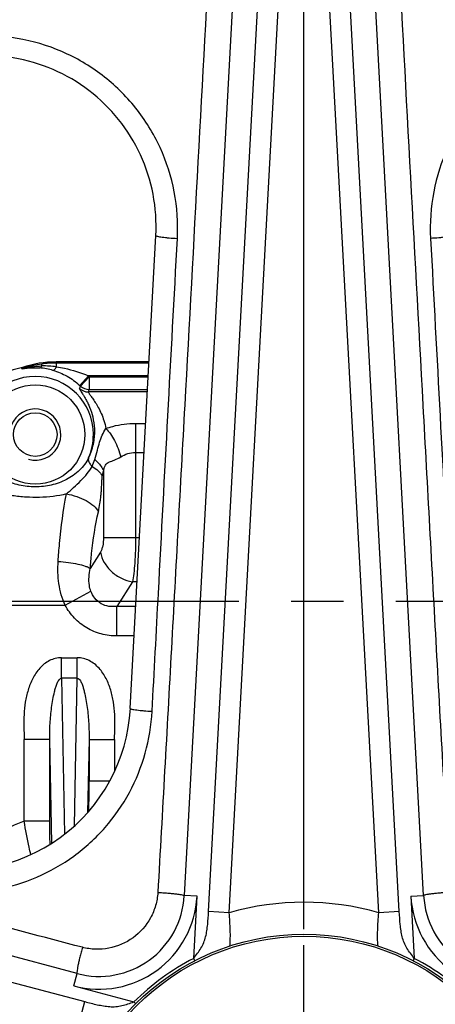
# Model space of a CAD drawing. Header units: millimetres. Extents: x 0 to 1189, y 0 to 841.
# Tile 31 of 68: x 498 to 537, y 414 to 506. Entities that reach past the tile are written whole.
import ezdxf

# ---------------------------------------------------------------- set-up
doc = ezdxf.new("R2010")
doc.units = ezdxf.units.MM
doc.header["$LTSCALE"] = 65.395
doc.linetypes.add('CENTER', pattern=[0.6, 0.375, -0.075, 0.075, -0.075])
doc.layers.get('0').update_dxf_attribs({"linetype": 'CONTINUOUS'})
doc.layers.add('3_ALL_AXES', color=7, linetype='CONTINUOUS')
doc.layers.add('LAY0001', color=7, linetype='CONTINUOUS')
doc.styles.get("Standard").update_dxf_attribs({"font": 'arial.ttf'})
doc.dimstyles.new('DIMSTYLE_2', dxfattribs={"dimtxt": 3, "dimasz": 3, "dimexe": 2, "dimexo": 1.5, "dimgap": 0.75, "dimtad": 1, "dimdec": 1, "dimlfac": 2.5, "dimdsep": 46, "dimtxsty": 'Standard', "dimblk": '_FILLED', "dimblk1": '_FILLED', "dimblk2": '_FILLED', "dimcen": 0.09, "dimadec": 1, "dimazin": 2, "dimtp": 0.5, "dimtm": 0.5, "dimtfac": 1, "dimtdec": 1, "dimtofl": 0, "dimtmove": 0, "dimatfit": 3, "dimldrblk": '_FILLED', "dimfxl": 0, "dimtolj": 1, "dimarcsym": 0})
doc.dimstyles.new('DIMSTYLE_4', dxfattribs={"dimtxt": 3, "dimasz": 3, "dimexe": 2, "dimexo": 1.5, "dimgap": 0.75, "dimtad": 1, "dimdec": 1, "dimlfac": 2.5, "dimdsep": 46, "dimtxsty": 'Standard', "dimblk": '_FILLED', "dimblk1": '_FILLED', "dimblk2": '_FILLED', "dimcen": 0.09, "dimadec": 1, "dimazin": 2, "dimtp": 0.8, "dimtm": 0.8, "dimtfac": 1, "dimtdec": 1, "dimtofl": 0, "dimtmove": 0, "dimatfit": 3, "dimldrblk": '_FILLED', "dimfxl": 0, "dimtolj": 1, "dimarcsym": 0})

# ---------------------------------------------------------------- blocks, each defined once
blk = doc.blocks.new('_FILLED')
at = {"color": 0, "linetype": 'ByBlock'}
blk.add_solid([(0, 0), (-1, 0.25), (-1, -0.25)], dxfattribs=at)
blk = doc.blocks.new('*D12')
at = {"color": 2, "linetype": 'Continuous'}
for p, q in [((704.574, 569.679), (376.741, 569.679)), ((378.741, 569.679), (378.741, 483.679)), ((378.741, 397.679), (378.741, 483.679)), ((501.79, 397.679), (376.741, 397.679))]:
    blk.add_line(p, q, dxfattribs=at)
at = {"color": 2, "linetype": 'Continuous', "xscale": 3, "yscale": 3, "zscale": 3}
for p, rotation in [((378.741, 569.679), 90), ((378.741, 397.679), 270)]:
    blk.add_blockref('_FILLED', p, dxfattribs=dict(at, rotation=rotation))
at = {"color": 2, "linetype": 'Continuous', "insert": (374.991, 483.679), "char_height": 3, "width": 6.99257, "attachment_point": 2, "rotation": 90, "line_spacing_factor": 0.9}
blk.add_mtext('430', dxfattribs=at)
blk = doc.blocks.new('*D13')
at = {"color": 2, "linetype": 'Continuous'}
for p, q in [((704.574, 569.679), (365.421, 569.679)), ((367.421, 569.679), (367.421, 450.479)), ((367.421, 331.279), (367.421, 450.479)), ((474.874, 331.279), (365.421, 331.279))]:
    blk.add_line(p, q, dxfattribs=at)
at = {"color": 2, "linetype": 'Continuous', "xscale": 3, "yscale": 3, "zscale": 3}
for p, rotation in [((367.421, 569.679), 90), ((367.421, 331.279), 270)]:
    blk.add_blockref('_FILLED', p, dxfattribs=dict(at, rotation=rotation))
at = {"color": 2, "linetype": 'Continuous', "insert": (363.671, 450.479), "char_height": 3, "width": 6.99257, "attachment_point": 2, "rotation": 90, "line_spacing_factor": 0.9}
blk.add_mtext('596', dxfattribs=at)
blk = doc.blocks.new('*D14')
at = {"color": 2, "linetype": 'Continuous'}
for p, q in [((458.274, 450.308), (458.274, 591.679)), ((524.674, 420.562), (524.674, 591.679)), ((458.274, 589.679), (491.474, 589.679)), ((524.674, 589.679), (491.474, 589.679))]:
    blk.add_line(p, q, dxfattribs=at)
at = {"color": 2, "linetype": 'Continuous', "xscale": 3, "yscale": 3, "zscale": 3, "rotation": 180}
blk.add_blockref('_FILLED', (458.274, 589.679), dxfattribs=at)
at = {"color": 2, "linetype": 'Continuous', "xscale": 3, "yscale": 3, "zscale": 3}
blk.add_blockref('_FILLED', (524.674, 589.679), dxfattribs=at)
at = {"color": 2, "linetype": 'Continuous', "insert": (491.474, 593.429), "char_height": 3, "width": 6.99257, "attachment_point": 2, "line_spacing_factor": 0.9}
blk.add_mtext('166', dxfattribs=at)
blk = doc.blocks.new('*D15')
at = {"color": 2, "linetype": 'Continuous'}
for p, q in [((524.674, 420.562), (524.674, 591.679)), ((757.874, 524.064), (757.874, 591.679)), ((524.674, 589.679), (641.274, 589.679)), ((757.874, 589.679), (641.274, 589.679))]:
    blk.add_line(p, q, dxfattribs=at)
at = {"color": 2, "linetype": 'Continuous', "xscale": 3, "yscale": 3, "zscale": 3, "rotation": 180}
blk.add_blockref('_FILLED', (524.674, 589.679), dxfattribs=at)
at = {"color": 2, "linetype": 'Continuous', "xscale": 3, "yscale": 3, "zscale": 3}
blk.add_blockref('_FILLED', (757.874, 589.679), dxfattribs=at)
at = {"color": 2, "linetype": 'Continuous', "insert": (641.274, 593.429), "char_height": 3, "width": 6.99257, "attachment_point": 2, "line_spacing_factor": 0.9}
blk.add_mtext('583', dxfattribs=at)

msp = doc.modelspace()

# ---------------------------------------------------------------- linework, layer by layer
at = {"color": 9, "linetype": 'Continuous'}
for p, q in [((515.734, 422.194), (520.806, 516.016)), ((517.667, 422.089), (522.74, 515.923)), ((531.68, 422.089), (526.607, 515.923)), ((533.613, 422.194), (528.542, 516.016)), ((498.281, 473.176), (498.306, 473.148)), ((500.101, 473.31), (500.076, 473.486)), ((501.417, 473.68), (501.453, 473.581)), ((501.453, 473.218), (501.453, 473.581)), ((510.138, 473.581), (501.453, 473.581)), ((498.153, 473.141), (498.175, 473.114)), ((503.645, 471.492), (504.45, 472.382)), ((503.722, 471.422), (504.541, 472.298)), ((510.073, 472.382), (504.45, 472.382)), ((504.541, 472.298), (504.541, 471.099)), ((504.541, 472.298), (510.068, 472.298)), ((509.991, 470.877), (504.453, 470.877)), ((504.541, 471.099), (510.003, 471.099)), ((508.882, 467.926), (508.882, 457.25)), ((508.882, 467.926), (509.832, 467.926)), ((508.882, 465.2), (509.685, 465.2)), ((505.875, 463.445), (505.875, 457.25)), ((505.875, 457.25), (509.255, 457.25)), ((505.584, 455.865), (504.627, 454.346)), ((508.591, 453.093), (507.135, 450.784)), ((509.03, 453.093), (508.591, 453.093)), ((502.275, 450.89), (504.691, 452.201)), ((469.08, 450.89), (502.275, 450.89)), ((507.135, 448.013), (507.135, 450.784)), ((508.905, 450.784), (507.135, 450.784)), ((508.755, 448.013), (507.135, 448.013)), ((501.93, 444.051), (501.93, 445.979)), ((501.93, 445.979), (503.417, 445.979)), ((503.417, 444.051), (503.417, 445.979)), ((501.93, 444.051), (502.211, 429.438)), ((503.417, 444.051), (501.93, 444.051)), ((503.151, 430.225), (503.417, 444.051)), ((498.432, 430.67), (498.432, 438.326)), ((500.83, 438.326), (498.432, 438.326)), ((501.017, 428.598), (500.83, 438.326)), ((500.83, 430.67), (500.83, 438.326)), ((504.517, 438.326), (504.386, 431.473)), ((504.517, 438.326), (504.517, 434.448)), ((504.517, 438.326), (506.916, 438.326)), ((506.916, 438.326), (506.916, 435.334)), ((413.323, 437.926), (504.121, 413.757)), ((504.517, 434.448), (506.472, 434.448)), ((500.83, 430.67), (498.432, 430.67)), ((514.648, 423.626), (513.449, 423.691)), ((514.333, 417.802), (514.648, 423.626)), ((534.7, 423.626), (535.898, 423.691)), ((534.7, 423.626), (535.014, 417.802)), ((517.667, 422.089), (515.734, 422.194)), ((533.613, 422.194), (531.68, 422.089)), ((514.438, 417.597), (514.333, 417.802)), ((535.014, 417.802), (534.909, 417.597)), ((503.095, 415.232), (503.403, 416.392)), ((503.095, 415.232), (508.731, 413.732)), ((503.623, 411.885), (504.121, 413.757)), ((508.895, 413.567), (508.731, 413.732))]:
    msp.add_line(p, q, dxfattribs=at)
at = {"color": 7, "linetype": 'Continuous'}
for p, q in [((518.387, 515.029), (513.449, 423.691)), ((535.898, 423.691), (530.96, 515.029)), ((508.388, 441.22), (510.783, 485.522)), ((498.281, 473.177), (498.275, 473.175)), ((498.281, 473.177), (498.275, 473.175)), ((501.417, 473.68), (510.143, 473.68)), ((510.143, 473.682), (501.419, 473.682)), ((505.746, 463.025), (505.759, 463.002)), ((503.403, 416.392), (415.01, 439.921))]:
    msp.add_line(p, q, dxfattribs=at)
for radius in [130.8, 122.8, 22.4, 22.2]:
    msp.add_circle((524.674, 397.679), radius, dxfattribs=at)
at = {"color": 9, "linetype": 'Continuous'}
for centre, radius, start, end in [((524.674, 397.679), 122.038, 94.98582, 144.20568), ((524.674, 397.679), 122.038, 35.79432, 85.01418), ((524.674, 397.679), 118.371, 94.23863, 144.39475), ((524.674, 397.679), 118.371, 35.60525, 85.76137), ((501.444, 463.65), 9.93, 97.91567, 108.10717), ((501.454, 463.573), 10.008, 90.00769, 97.91322), ((500.241, 465.409), 7.902, 81.17822, 91.0161), ((494.186, 469.832), 5.166, 38.58284, 39.44127), ((497.985, 474.231), 1.201, 281.48504, 288.07771), ((494.022, 469.368), 5.713, 40.63555, 41.43036), ((499.376, 466.786), 6.359, 73.95213, 85.43682), ((499.474, 466.879), 7.419, 46.92221, 47.87844), ((479.048, 482.806), 27.174, 334.74155, 335.23354), ((499.474, 466.879), 6.22, 46.92221, 47.87844), ((504.541, 472.3), 1.201, 226.95154, 269.97067), ((504.453, 472.078), 1.201, 226.26098, 269.97009), ((467.79, 485.603), 39.51, 338.11684, 338.46241), ((499.474, 466.879), 5.449, 336.59723, 360), ((496.366, 467.403), 9.137, 337.46071, 341.84526), ((164.926, 434.448), 339.591, 359.52134, 0.00012), ((505.461, 424.123), 9.2, 255.09428, 356.90572), ((543.886, 424.123), 9.2, 183.09428, 284.90572), ((524.674, 397.679), 25.396, 73.98561, 106.01439), ((524.674, 397.679), 22.624, 117.19778, 134.80222), ((524.674, 397.679), 22.624, 45.19777, 62.80223)]:
    msp.add_arc(centre, radius, start, end, dxfattribs=at)
at = {"color": 7, "linetype": 'Continuous'}
for centre, radius, start, end in [((497.893, 474.326), 1.213, 285.15851, 288.33838), ((497.905, 474.315), 1.2, 285.09775, 288.28371), ((501.419, 463.693), 9.989, 90.0005, 108.30528), ((501.417, 463.687), 9.994, 89.99939, 108.2837), ((499.474, 466.879), 6.4, 101.91154, 139.33699), ((497.893, 474.327), 1.214, 281.97888, 283.56912), ((497.905, 474.315), 1.2, 281.91181, 285.0973), ((497.893, 474.327), 1.214, 283.56905, 285.15825), ((492.412, 442.084), 16, 255.09428, 356.90572), ((505.461, 424.123), 8, 255.09428, 356.90572), ((543.886, 424.123), 8, 183.09428, 284.90572)]:
    msp.add_arc(centre, radius, start, end, dxfattribs=at)
at = {"color": 2, "linetype": 'Continuous'}
msp.add_arc((499.474, 466.879), 2.4, 255, 195, dxfattribs=at)
at = {"color": 9, "linetype": 'Continuous'}
for points, knots in [([(515.971, 515.244), (515.145, 500.036), (513.907, 477.224), (512.241, 446.806), (511.398, 431.595), (510.965, 423.99)], [0, 0, 0, 0, 0.499936, 0.749931, 1, 1, 1, 1]), ([(538.382, 423.99), (537.95, 431.595), (537.106, 446.806), (535.441, 477.224), (534.202, 500.036), (533.377, 515.244)], [0, 0, 0, 0, 0.250069, 0.500064, 1, 1, 1, 1]), ([(512.802, 485.257), (512.88, 486.71), (512.681, 489.648), (511.334, 493.846), (509.015, 497.6), (505.858, 500.685), (502.047, 502.92), (497.807, 504.168), (493.391, 504.355), (490.497, 503.76), (489.113, 503.294)], [0, 0, 0, 0, 0.124819, 0.24965, 0.374528, 0.49948, 0.624515, 0.749626, 0.874797, 1, 1, 1, 1]), ([(560.234, 503.294), (558.85, 503.76), (555.957, 504.355), (551.54, 504.168), (547.3, 502.92), (543.489, 500.685), (540.333, 497.6), (538.014, 493.846), (536.666, 489.648), (536.468, 486.71), (536.546, 485.257)], [0, 0, 0, 0, 0.125203, 0.250374, 0.375485, 0.50052, 0.625472, 0.75035, 0.875181, 1, 1, 1, 1]), ([(510.435, 440.961), (510.63, 444.653), (511.415, 459.418), (512.207, 474.183), (512.802, 485.257)], [0, 0, 0, 0, 0.250031, 1, 1, 1, 1]), ([(510.783, 485.522), (510.783, 485.516), (510.795, 485.501), (510.846, 485.477), (510.958, 485.446), (511.142, 485.411), (511.39, 485.375), (511.693, 485.34), (512.169, 485.295), (512.544, 485.27), (512.802, 485.257)], [0, 0, 0, 0, 0.008927, 0.025072, 0.083442, 0.176206, 0.300208, 0.450782, 0.62213, 1, 1, 1, 1]), ([(538.564, 485.522), (538.564, 485.516), (538.552, 485.501), (538.501, 485.477), (538.39, 485.446), (538.205, 485.411), (537.957, 485.375), (537.654, 485.34), (537.178, 485.295), (536.804, 485.27), (536.546, 485.257)], [0, 0, 0, 0, 0.008927, 0.025072, 0.083442, 0.176206, 0.300208, 0.450782, 0.62213, 1, 1, 1, 1]), ([(536.546, 485.257), (537.141, 474.183), (537.933, 459.418), (538.717, 444.653), (538.912, 440.961)], [0, 0, 0, 0, 0.749969, 1, 1, 1, 1]), ([(498.358, 473.089), (498.358, 473.087), (498.368, 473.091), (498.378, 473.091), (498.398, 473.096), (498.427, 473.102), (498.467, 473.111), (498.518, 473.122), (498.571, 473.133), (498.643, 473.148), (498.734, 473.166), (498.844, 473.187), (498.994, 473.212), (499.182, 473.241), (499.41, 473.268), (499.64, 473.289), (499.87, 473.304), (500.024, 473.309), (500.101, 473.31)], [0, 0, 0, 0, 0.003106, 0.011203, 0.022284, 0.035014, 0.063022, 0.092765, 0.123409, 0.154591, 0.217908, 0.281974, 0.346483, 0.476286, 0.60672, 0.737548, 0.86866, 1, 1, 1, 1]), ([(499.882, 473.125), (499.901, 473.126), (499.954, 473.14), (500.032, 473.205), (500.078, 473.271), (500.101, 473.31)], [0, 0, 0, 0, 0.191248, 0.540877, 1, 1, 1, 1]), ([(501.134, 472.898), (501.188, 472.89), (501.281, 472.964), (501.372, 473.082), (501.426, 473.169), (501.453, 473.218)], [0, 0, 0, 0, 0.352179, 0.639617, 1, 1, 1, 1]), ([(501.453, 473.218), (501.709, 473.181), (502.733, 473.004), (503.739, 472.703), (504.45, 472.382)], [0, 0, 0, 0, 0.249491, 1, 1, 1, 1]), ([(498.224, 473.053), (498.226, 473.051), (498.237, 473.054), (498.254, 473.054), (498.283, 473.059), (498.333, 473.065), (498.407, 473.076), (498.503, 473.088), (498.606, 473.101), (498.752, 473.117), (498.94, 473.133), (499.17, 473.144), (499.405, 473.147), (499.643, 473.141), (499.802, 473.132), (499.882, 473.125)], [0, 0, 0, 0, 0.004759, 0.016566, 0.034165, 0.056088, 0.108436, 0.167602, 0.230682, 0.296216, 0.431774, 0.570985, 0.712481, 0.855603, 1, 1, 1, 1]), ([(501.134, 472.898), (501.59, 472.766), (502.49, 472.391), (503.281, 471.821), (503.645, 471.492)], [0, 0, 0, 0, 0.491804, 1, 1, 1, 1]), ([(503.623, 471.211), (503.614, 471.192), (503.637, 471.127), (503.692, 471.027), (503.79, 470.873), (503.917, 470.676), (504.07, 470.432), (504.237, 470.143), (504.41, 469.808), (504.646, 469.276), (504.899, 468.487), (505.056, 467.377), (504.973, 466.069), (504.688, 465.169), (504.475, 464.714)], [0, 0, 0, 0, 0.008823, 0.026296, 0.05261, 0.087163, 0.129204, 0.178016, 0.233026, 0.293835, 0.432083, 0.593296, 0.780757, 1, 1, 1, 1]), ([(504.453, 470.877), (504.448, 470.866), (504.459, 470.828), (504.491, 470.768), (504.548, 470.68), (504.627, 470.57), (504.725, 470.435), (504.888, 470.21), (505.118, 469.873), (505.402, 469.397), (505.682, 468.829), (505.932, 468.169), (506.054, 467.691), (506.102, 467.438)], [0, 0, 0, 0, 0.009752, 0.027809, 0.054731, 0.090236, 0.133788, 0.184775, 0.306609, 0.451441, 0.616229, 0.799255, 1, 1, 1, 1]), ([(506.102, 467.438), (506.31, 467.519), (507.209, 467.813), (508.162, 467.926), (508.882, 467.926)], [0, 0, 0, 0, 0.236765, 1, 1, 1, 1]), ([(505.048, 464.556), (505.141, 464.839), (505.294, 465.374), (505.496, 466.137), (505.732, 466.83), (505.968, 467.241), (506.102, 467.438)], [0, 0, 0, 0, 0.289242, 0.542142, 0.768094, 1, 1, 1, 1]), ([(506.102, 467.438), (506.256, 467.289), (506.551, 466.931), (507.068, 466.066), (507.352, 465.317), (507.492, 464.79)], [0, 0, 0, 0, 0.212214, 0.458135, 1, 1, 1, 1]), ([(507.492, 464.79), (507.692, 464.921), (508.142, 465.13), (508.633, 465.2), (508.882, 465.2)], [0, 0, 0, 0, 0.489646, 1, 1, 1, 1]), ([(504.475, 464.714), (504.276, 464.272), (503.659, 463.468), (502.425, 462.608), (500.991, 462.089), (499.474, 461.92), (497.956, 462.089), (496.522, 462.608), (495.288, 463.468), (494.671, 464.272), (494.473, 464.714)], [0, 0, 0, 0, 0.121652, 0.24689, 0.373304, 0.500005, 0.626706, 0.753116, 0.87835, 1, 1, 1, 1]), ([(504.475, 464.714), (504.452, 464.655), (504.434, 464.517), (504.49, 464.304), (504.617, 464.091), (504.737, 463.963), (504.805, 463.901)], [0, 0, 0, 0, 0.20535, 0.435759, 0.70102, 1, 1, 1, 1]), ([(505.048, 464.556), (505.145, 464.475), (505.483, 464.158), (505.759, 463.762), (505.875, 463.445)], [0, 0, 0, 0, 0.272306, 1, 1, 1, 1]), ([(505.875, 463.445), (505.892, 463.55), (505.931, 463.747), (506.032, 464.013), (506.204, 464.207), (506.425, 464.319), (506.669, 464.404), (507.038, 464.535), (507.314, 464.674), (507.492, 464.79)], [0, 0, 0, 0, 0.142291, 0.266971, 0.373854, 0.478487, 0.59223, 0.717713, 1, 1, 1, 1]), ([(502.387, 461.324), (501.571, 461.109), (500.297, 460.973), (498.606, 460.997), (496.94, 461.169), (495.331, 461.657), (494.023, 462.562), (493.531, 463.159), (493.372, 463.483)], [0, 0, 0, 0, 0.257875, 0.38752, 0.516868, 0.769706, 0.889677, 1, 1, 1, 1]), ([(502.387, 461.324), (502.622, 461.518), (503.077, 461.927), (503.738, 462.554), (504.346, 463.186), (504.69, 463.653), (504.805, 463.901)], [0, 0, 0, 0, 0.257485, 0.517113, 0.7687, 1, 1, 1, 1]), ([(504.805, 463.901), (505.007, 463.78), (505.361, 463.527), (505.649, 463.195), (505.746, 463.025)], [0, 0, 0, 0, 0.54531, 1, 1, 1, 1]), ([(505.759, 463.002), (505.767, 463.041), (505.801, 463.19), (505.841, 463.337), (505.875, 463.445)], [0, 0, 0, 0, 0.26132, 1, 1, 1, 1]), ([(505.394, 459.654), (505.451, 459.912), (505.524, 460.308), (505.597, 460.847), (505.643, 461.268), (505.673, 461.625), (505.692, 461.914), (505.705, 462.132), (505.716, 462.351), (505.725, 462.534), (505.732, 462.68), (505.738, 462.771), (505.742, 462.843), (505.747, 462.897), (505.75, 462.941), (505.755, 462.972), (505.757, 462.989), (505.757, 462.998), (505.759, 463.002)], [0, 0, 0, 0, 0.234724, 0.357818, 0.483769, 0.611854, 0.676475, 0.741364, 0.806428, 0.871555, 0.904088, 0.936536, 0.95268, 0.968719, 0.984652, 0.992144, 0.996289, 1, 1, 1, 1]), ([(501.62, 455.005), (501.655, 455.559), (501.82, 457.675), (502.099, 459.783), (502.387, 461.324)], [0, 0, 0, 0, 0.2616, 1, 1, 1, 1]), ([(502.387, 461.324), (502.721, 461.27), (503.365, 461.111), (504.238, 460.737), (504.939, 460.263), (505.285, 459.861), (505.394, 459.654)], [0, 0, 0, 0, 0.286958, 0.560361, 0.801706, 1, 1, 1, 1]), ([(504.627, 454.346), (504.662, 454.813), (504.828, 456.594), (505.107, 458.365), (505.394, 459.654)], [0, 0, 0, 0, 0.261506, 1, 1, 1, 1]), ([(505.875, 457.25), (505.875, 456.979), (505.842, 456.592), (505.717, 456.131), (505.633, 455.942), (505.584, 455.865)], [0, 0, 0, 0, 0.569195, 0.807686, 1, 1, 1, 1]), ([(508.882, 457.25), (508.882, 456.449), (508.851, 455.314), (508.728, 453.928), (508.643, 453.344), (508.591, 453.093)], [0, 0, 0, 0, 0.57636, 0.815406, 1, 1, 1, 1]), ([(505.584, 455.865), (505.646, 455.527), (505.906, 454.854), (506.596, 454.008), (507.516, 453.38), (508.229, 453.15), (508.591, 453.093)], [0, 0, 0, 0, 0.237857, 0.489101, 0.74637, 1, 1, 1, 1]), ([(502.275, 450.89), (501.983, 451.529), (501.609, 452.901), (501.575, 454.31), (501.62, 455.005)], [0, 0, 0, 0, 0.502327, 1, 1, 1, 1]), ([(501.62, 455.005), (501.942, 454.981), (502.559, 454.917), (503.41, 454.772), (504.026, 454.614), (504.411, 454.466), (504.564, 454.388), (504.627, 454.346)], [0, 0, 0, 0, 0.31335, 0.600099, 0.835113, 0.927092, 1, 1, 1, 1]), ([(504.691, 452.201), (504.622, 452.378), (504.444, 453.084), (504.517, 453.825), (504.627, 454.346)], [0, 0, 0, 0, 0.262519, 1, 1, 1, 1]), ([(507.135, 450.784), (506.884, 450.751), (506.368, 450.746), (505.625, 450.995), (505.034, 451.51), (504.783, 451.965), (504.691, 452.201)], [0, 0, 0, 0, 0.248286, 0.499435, 0.750956, 1, 1, 1, 1]), ([(507.135, 448.013), (506.641, 448.013), (505.649, 448.134), (504.264, 448.707), (503.093, 449.643), (502.51, 450.456), (502.275, 450.89)], [0, 0, 0, 0, 0.250058, 0.50001, 0.749951, 1, 1, 1, 1]), ([(501.93, 445.979), (501.737, 445.979), (501.347, 445.931), (500.617, 445.656), (499.848, 445.027), (499.203, 444.047), (498.772, 442.96), (498.516, 441.819), (498.403, 440.657), (498.398, 439.491), (498.432, 438.715), (498.432, 438.326)], [0, 0, 0, 0, 0.062474, 0.124964, 0.249494, 0.37439, 0.499435, 0.624542, 0.749684, 0.874841, 1, 1, 1, 1]), ([(506.916, 438.326), (506.916, 438.715), (506.949, 439.491), (506.944, 440.657), (506.831, 441.819), (506.576, 442.96), (506.144, 444.047), (505.499, 445.027), (504.731, 445.656), (504, 445.931), (503.611, 445.979), (503.417, 445.979)], [0, 0, 0, 0, 0.125159, 0.250316, 0.375458, 0.500565, 0.625609, 0.750506, 0.875036, 0.937526, 1, 1, 1, 1]), ([(500.83, 438.326), (500.824, 438.826), (500.837, 439.576), (500.914, 440.573), (501, 441.317), (501.115, 442.055), (501.24, 442.662), (501.367, 443.141), (501.462, 443.433), (501.559, 443.664), (501.664, 443.873), (501.81, 444.057), (501.93, 444.051)], [0, 0, 0, 0, 0.251252, 0.377283, 0.502955, 0.62811, 0.75271, 0.814844, 0.876918, 0.907981, 0.939117, 1, 1, 1, 1]), ([(503.417, 444.051), (503.538, 444.057), (503.683, 443.873), (503.789, 443.664), (503.885, 443.433), (503.98, 443.141), (504.108, 442.662), (504.232, 442.055), (504.348, 441.317), (504.433, 440.573), (504.51, 439.576), (504.523, 438.826), (504.517, 438.326)], [0, 0, 0, 0, 0.060883, 0.092019, 0.123082, 0.185156, 0.24729, 0.37189, 0.497045, 0.622717, 0.748748, 1, 1, 1, 1]), ([(503.887, 418.847), (496.52, 420.786), (481.793, 424.684), (452.349, 432.5), (430.27, 438.371), (415.552, 442.285)], [0, 0, 0, 0, 0.250069, 0.500064, 1, 1, 1, 1]), ([(487.91, 424.596), (489.19, 424.253), (491.836, 423.85), (495.835, 424.132), (499.68, 425.289), (503.173, 427.272), (506.138, 429.981), (508.427, 433.28), (509.931, 436.997), (510.365, 439.638), (510.435, 440.961)], [0, 0, 0, 0, 0.124854, 0.249806, 0.374866, 0.5, 0.625134, 0.750194, 0.875146, 1, 1, 1, 1]), ([(508.388, 441.22), (508.388, 441.214), (508.401, 441.199), (508.452, 441.177), (508.566, 441.146), (508.753, 441.113), (509.006, 441.078), (509.313, 441.044), (509.795, 441), (510.174, 440.975), (510.435, 440.961)], [0, 0, 0, 0, 0.008594, 0.024615, 0.083045, 0.176077, 0.300432, 0.451324, 0.622827, 1, 1, 1, 1]), ([(499.056, 427.531), (499.001, 427.761), (498.763, 428.801), (498.566, 429.85), (498.432, 430.67)], [0, 0, 0, 0, 0.221064, 1, 1, 1, 1]), ([(500.869, 428.502), (500.853, 428.816), (500.836, 429.539), (500.83, 430.261), (500.83, 430.67)], [0, 0, 0, 0, 0.435188, 1, 1, 1, 1]), ([(510.965, 423.99), (510.941, 423.575), (510.8, 422.747), (510.165, 421.204), (508.751, 419.594), (506.783, 418.747), (505.119, 418.62), (504.289, 418.741), (503.887, 418.847)], [0, 0, 0, 0, 0.125247, 0.250594, 0.5, 0.749406, 0.874753, 1, 1, 1, 1]), ([(510.965, 423.99), (511.125, 423.981), (511.441, 423.963), (511.899, 423.93), (512.324, 423.893), (512.697, 423.853), (513.005, 423.812), (513.232, 423.774), (513.371, 423.74), (513.433, 423.714), (513.45, 423.698), (513.449, 423.691)], [0, 0, 0, 0, 0.191449, 0.376745, 0.548441, 0.699648, 0.824328, 0.917582, 0.976008, 0.99185, 1, 1, 1, 1]), ([(538.382, 423.99), (538.222, 423.981), (537.907, 423.963), (537.448, 423.93), (537.023, 423.893), (536.65, 423.853), (536.343, 423.812), (536.115, 423.774), (535.976, 423.74), (535.914, 423.714), (535.897, 423.698), (535.898, 423.691)], [0, 0, 0, 0, 0.191449, 0.376745, 0.548441, 0.699648, 0.824328, 0.917582, 0.976008, 0.99185, 1, 1, 1, 1]), ([(514.333, 417.802), (514.45, 417.965), (514.685, 418.284), (515.023, 418.765), (515.292, 419.281), (515.466, 419.833), (515.575, 420.407), (515.671, 421.195), (515.712, 421.793), (515.734, 422.194)], [0, 0, 0, 0, 0.127502, 0.252233, 0.373769, 0.495332, 0.61908, 0.744929, 1, 1, 1, 1]), ([(517.723, 418.968), (517.775, 419.458), (517.776, 420.503), (517.711, 421.542), (517.667, 422.089)], [0, 0, 0, 0, 0.472966, 1, 1, 1, 1]), ([(531.624, 418.968), (531.573, 419.458), (531.571, 420.503), (531.636, 421.542), (531.68, 422.089)], [0, 0, 0, 0, 0.472968, 1, 1, 1, 1]), ([(535.014, 417.802), (534.897, 417.964), (534.662, 418.284), (534.324, 418.765), (534.055, 419.281), (533.881, 419.833), (533.772, 420.407), (533.676, 421.195), (533.635, 421.793), (533.613, 422.194)], [0, 0, 0, 0, 0.127502, 0.252235, 0.373773, 0.495335, 0.619082, 0.744931, 1, 1, 1, 1]), ([(503.887, 418.847), (503.845, 418.692), (503.765, 418.386), (503.655, 417.94), (503.559, 417.525), (503.481, 417.157), (503.425, 416.852), (503.391, 416.625), (503.381, 416.481), (503.386, 416.415), (503.397, 416.394), (503.403, 416.392)], [0, 0, 0, 0, 0.191449, 0.376745, 0.548441, 0.699648, 0.824328, 0.917582, 0.976008, 0.99185, 1, 1, 1, 1]), ([(504.121, 413.757), (504.509, 413.653), (505.09, 413.508), (505.869, 413.355), (506.449, 413.282), (507.028, 413.277), (507.601, 413.373), (508.164, 413.546), (508.54, 413.671), (508.731, 413.732)], [0, 0, 0, 0, 0.255071, 0.38092, 0.504668, 0.626232, 0.747767, 0.872498, 1, 1, 1, 1])]:
    msp.add_open_spline(points, degree=3, knots=knots, dxfattribs=at)
at = {"color": 7, "linetype": 'Continuous'}
msp.add_open_spline([(510.783, 485.522), (510.853, 486.814), (510.677, 489.427), (509.477, 493.159), (507.412, 496.496), (504.602, 499.238), (501.21, 501.222), (497.436, 502.33), (493.507, 502.494), (490.932, 501.964), (489.701, 501.549)], degree=3, knots=[0, 0, 0, 0, 0.124771, 0.249555, 0.3744, 0.499339, 0.624383, 0.749525, 0.874742, 1, 1, 1, 1], dxfattribs=at)
at = {"layer": '3_ALL_AXES', "color": 2, "linetype": 'CENTER'}
for p, q in [((454.808, 451.279), (726.075, 451.279)), ((524.674, 397.679), (524.674, 419.062))]:
    msp.add_line(p, q, dxfattribs=at)
at = {"layer": '3_ALL_AXES', "color": 7, "linetype": 'Continuous'}
msp.add_circle((499.474, 466.879), 2.04, dxfattribs=at)
at = {"layer": 'LAY0001', "color": 9, "linetype": 'Continuous'}
msp.add_circle((499.474, 466.879), 4.65, dxfattribs=at)
for centre, radius, start, end in [((499.474, 466.879), 5.449, 0, 180), ((502.046, 420.306), 10.976, 109.22852, 137.63077)]:
    msp.add_arc(centre, radius, start, end, dxfattribs=at)

# ---------------------------------------------------------------- dimensions: what is measured, and where the dimension line sits
at = {"color": 2, "linetype": 'Continuous'}
for base, p1, p2, dimstyle, picture, middle in [((524.674, 589.679), (458.274, 448.808), (524.674, 419.062), 'DIMSTYLE_2', '*D14', (491.602, 589.679)), ((757.874, 589.679), (524.674, 419.062), (757.874, 522.564), 'DIMSTYLE_4', '*D15', (641.263, 589.679))]:
    dim = msp.add_linear_dim(base=base, p1=p1, p2=p2, dimstyle=dimstyle, dxfattribs=at)
    dim.commit()
    dim.dimension.update_dxf_attribs({"geometry": picture, "text_midpoint": middle, "dimtype": 160})
for base, p1, p2, angle, picture, middle in [((367.421, 331.279), (706.074, 569.679), (476.374, 331.279), 270, '*D13', (367.421, 450.468)), ((378.741, 569.679), (503.29, 397.679), (706.074, 569.679), 90, '*D12', (378.741, 483.601))]:
    dim = msp.add_linear_dim(base=base, p1=p1, p2=p2, angle=angle, dimstyle='DIMSTYLE_4', dxfattribs=at)
    dim.commit()
    dim.dimension.update_dxf_attribs({"geometry": picture, "text_midpoint": middle, "dimtype": 160})

doc.saveas('drawing.dxf')
